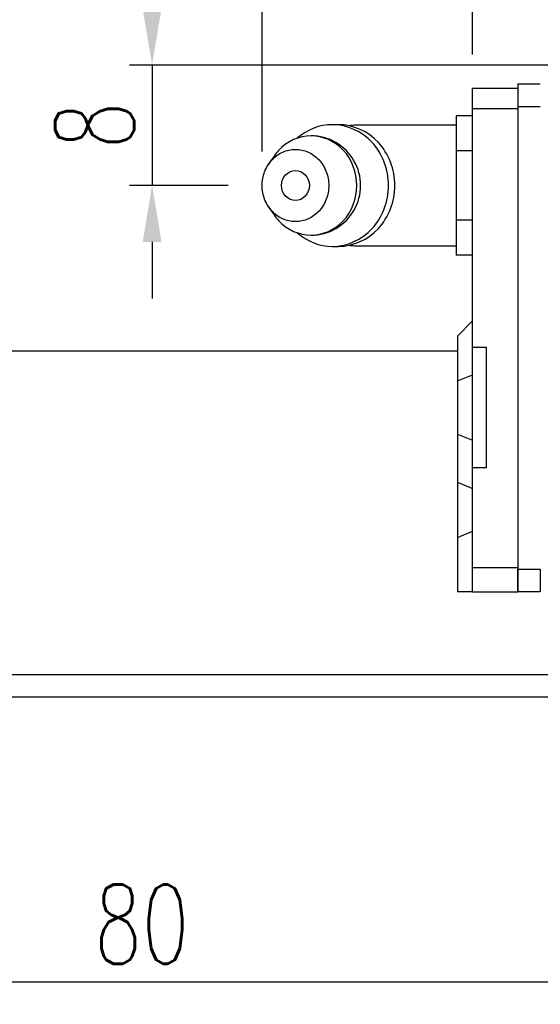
# Model space of a CAD drawing. Header units: millimetres. Extents: x 31 to 369, y 104 to 228.
# Tile 3 of 61: x 225 to 260, y 104 to 169. Entities that reach past the tile are written whole.
import ezdxf

# ---------------------------------------------------------------- set-up
doc = ezdxf.new("R2010")
doc.units = ezdxf.units.MM
doc.layers.get('DEFPOINTS').update_dxf_attribs({"linetype": 'CONTINUOUS'})
doc.layers.add('2', color=7, linetype='CONTINUOUS')
doc.layers.add('DIM', color=4, linetype='CONTINUOUS')
doc.styles.add('DIM-7', font='SIMPLEX.shx', dxfattribs={"width": 0.7, "bigfont": 'chineset.shx'})
doc.dimstyles.new('CNS', dxfattribs={"dimtxt": 3.5, "dimasz": 2.5, "dimexe": 1, "dimexo": 1.5, "dimgap": 0.09, "dimtad": 0, "dimdsep": 46, "dimtxsty": 'DIM-7', "dimcen": 0.09, "dimclrd": 4, "dimclre": 4, "dimclrt": 4, "dimadec": 0, "dimazin": 0, "dimtfac": 1, "dimtix": 1, "dimtmove": 2, "dimatfit": 3, "dimfxl": 1, "dimtvp": 0.971429, "dimtolj": 1, "dimarcsym": 0})

# ---------------------------------------------------------------- blocks, each defined once
blk = doc.blocks.new('*D2')
at = {"layer": 'DEFPOINTS', "color": 0}
for p in [(255.553, 196.66), (255.553, 164.587), (331.953, 164.587)]:
    blk.add_point(p, dxfattribs=at)
at = {"layer": 'DIM', "color": 7, "lineweight": -2}
for p, q in [((255.553, 166.837), (255.553, 198.16)), ((331.953, 166.837), (331.953, 198.16)), ((328.203, 196.66), (259.303, 196.66))]:
    blk.add_line(p, q, dxfattribs=at)
at = {"layer": 'DIM', "color": 7}
for points in [[(259.303, 197.285), (259.303, 196.035), (255.553, 196.66)], [(328.203, 197.285), (328.203, 196.035), (331.953, 196.66)]]:
    blk.add_solid(points, dxfattribs=at)
at = {"layer": 'DIM', "color": 7, "insert": (293.753, 200.485), "char_height": 5.25, "attachment_point": 5, "style": 'DIM-7'}
blk.add_mtext('\\A1;76.4', dxfattribs=at)
blk = doc.blocks.new('*D4')
at = {"layer": 'DEFPOINTS', "color": 0}
for p in [(193.553, 122.137), (273.553, 122.137), (273.553, 105.238)]:
    blk.add_point(p, dxfattribs=at)
at = {"layer": 'DIM', "color": 7, "lineweight": -2}
for p, q in [((193.553, 119.887), (193.553, 103.738)), ((273.553, 119.887), (273.553, 103.738)), ((197.303, 105.238), (269.803, 105.238))]:
    blk.add_line(p, q, dxfattribs=at)
at = {"layer": 'DIM', "color": 7}
for points in [[(197.303, 105.863), (197.303, 104.613), (193.553, 105.238)], [(269.803, 105.863), (269.803, 104.613), (273.553, 105.238)]]:
    blk.add_solid(points, dxfattribs=at)
at = {"layer": 'DIM', "color": 7, "insert": (233.553, 109.063), "char_height": 5.25, "attachment_point": 5, "style": 'DIM-7'}
blk.add_mtext('\\A1;80', dxfattribs=at)
blk = doc.blocks.new('*D27')
at = {"layer": 'DEFPOINTS', "color": 0}
for p in [(273.553, 166.137), (234.235, 158.137), (241.553, 158.137)]:
    blk.add_point(p, dxfattribs=at)
at = {"layer": 'DIM', "color": 7, "lineweight": -2}
for p, q in [((234.235, 169.887), (234.235, 173.637)), ((271.303, 166.137), (232.735, 166.137)), ((234.235, 166.137), (234.235, 158.137)), ((239.303, 158.137), (232.735, 158.137)), ((234.235, 154.387), (234.235, 150.637))]:
    blk.add_line(p, q, dxfattribs=at)
at = {"layer": 'DIM', "color": 7}
for points in [[(233.61, 169.887), (234.86, 169.887), (234.235, 166.137)], [(233.61, 154.387), (234.86, 154.387), (234.235, 158.137)]]:
    blk.add_solid(points, dxfattribs=at)
at = {"layer": 'DIM', "color": 7, "insert": (230.41, 162.137), "char_height": 5.25, "attachment_point": 5, "rotation": 90, "style": 'DIM-7'}
blk.add_mtext('\\A1;8', dxfattribs=at)
blk = doc.blocks.new('*D28')
at = {"layer": 'DEFPOINTS', "color": 0}
for p in [(255.553, 196.66), (255.553, 164.587), (241.553, 158.137)]:
    blk.add_point(p, dxfattribs=at)
at = {"layer": 'DIM', "color": 7, "lineweight": -2}
for p, q in [((241.553, 160.387), (241.553, 198.16)), ((255.553, 166.837), (255.553, 198.16)), ((245.303, 196.66), (251.803, 196.66))]:
    blk.add_line(p, q, dxfattribs=at)
at = {"layer": 'DIM', "color": 7}
for points in [[(245.303, 197.285), (245.303, 196.035), (241.553, 196.66)], [(251.803, 197.285), (251.803, 196.035), (255.553, 196.66)]]:
    blk.add_solid(points, dxfattribs=at)
at = {"layer": 'DIM', "color": 7, "insert": (248.553, 201.86), "char_height": 5.25, "attachment_point": 5, "style": 'DIM-7'}
blk.add_mtext('\\A1;(14)', dxfattribs=at)

msp = doc.modelspace()

# ---------------------------------------------------------------- linework, layer by layer
at = {"layer": '2', "color": 0, "linetype": 'Continuous'}
for p, q in [((258.553, 164.887), (260.053, 164.887)), ((258.553, 164.887), (258.553, 163.387)), ((258.553, 164.587), (255.553, 164.587)), ((255.553, 163.263), (255.553, 164.587)), ((255.553, 147.387), (255.553, 163.263)), ((255.553, 163.263), (258.553, 163.263)), ((258.553, 163.387), (258.553, 132.637)), ((258.553, 163.387), (260.053, 163.387)), ((255.553, 162.756), (254.453, 162.756)), ((254.453, 162.756), (254.453, 161.601)), ((246.642, 162.178), (246.228, 162.178)), ((254.453, 162.137), (247.771, 162.137)), ((254.453, 161.601), (254.453, 160.446)), ((255.553, 160.446), (254.453, 160.446)), ((254.453, 160.446), (254.453, 158.137)), ((242.35, 160.095), (241.986, 159.561)), ((254.453, 158.137), (254.453, 155.828)), ((241.986, 156.713), (242.35, 156.179)), ((255.553, 155.828), (254.453, 155.828)), ((254.453, 155.828), (254.453, 154.673)), ((254.453, 154.673), (254.453, 153.518)), ((246.228, 154.095), (246.642, 154.095)), ((247.771, 154.137), (254.453, 154.137)), ((255.553, 153.518), (254.453, 153.518)), ((254.553, 148.137), (255.553, 149.137)), ((254.553, 148.137), (254.553, 145.149)), ((255.553, 139.387), (255.553, 147.387)), ((255.553, 147.387), (256.453, 147.387)), ((256.453, 147.387), (256.453, 139.387)), ((254.553, 147.137), (173.553, 147.137)), ((254.553, 145.149), (255.553, 145.563)), ((254.553, 145.149), (254.553, 141.625)), ((254.553, 141.625), (254.553, 138.425)), ((254.553, 141.625), (255.553, 141.21)), ((256.453, 139.387), (255.553, 139.387)), ((255.553, 132.761), (255.553, 139.387)), ((254.553, 138.425), (254.553, 134.751)), ((254.553, 138.425), (255.553, 138.01)), ((254.553, 134.751), (255.553, 135.165)), ((254.553, 134.751), (254.553, 131.137)), ((255.553, 132.761), (258.553, 132.761)), ((255.553, 131.137), (255.553, 132.761)), ((258.553, 132.637), (258.553, 131.137)), ((258.553, 132.637), (260.053, 132.637)), ((258.553, 131.137), (258.553, 132.637)), ((260.053, 132.637), (260.053, 131.137)), ((255.553, 131.137), (254.553, 131.137)), ((255.553, 131.137), (258.553, 131.137)), ((260.053, 131.137), (258.553, 131.137))]:
    msp.add_line(p, q, dxfattribs=at)
for centre, radius, start, end in [((247.771, 158.137), 4, 89.99998, 95.2678), ((244.804, 158.137), 3.3, 269.97396, 90), ((247.771, 158.137), 4, 264.82783, 270.00002)]:
    msp.add_arc(centre, radius, start, end, dxfattribs=at)
msp.add_ellipse((243.771, 158.137), major_axis=(0, -1), ratio=0.92388, dxfattribs=at)
for points, knots in [([(243.889, 154.988), (244.547, 154.419), (245.385, 154.095), (247.205, 154.095), (248.177, 154.531), (249.559, 156.027), (249.961, 157.079), (249.961, 159.195), (249.559, 160.246), (248.177, 161.743), (247.205, 162.178), (245.385, 162.178), (244.547, 161.855), (243.889, 161.286)], [0, 0, 0, 0, 0.150594, 0.150594, 0.325297, 0.325297, 0.5, 0.5, 0.674703, 0.674703, 0.849406, 0.849406, 1, 1, 1, 1]), ([(246.643, 154.095), (247.62, 154.096), (248.591, 154.531), (249.974, 156.027), (250.376, 157.079), (250.376, 159.195), (249.974, 160.246), (248.591, 161.743), (247.62, 162.178), (246.642, 162.178)], [0, 0, 0, 0, 0.249977, 0.249977, 0.499984, 0.499984, 0.749992, 0.749992, 1, 1, 1, 1]), ([(242.352, 156.178), (242.441, 156.046), (242.541, 155.92), (243.213, 155.193), (244.006, 154.837), (245.602, 154.837), (246.395, 155.193), (247.524, 156.414), (247.853, 157.273), (247.853, 159.001), (247.524, 159.859), (246.395, 161.081), (245.602, 161.437), (244.006, 161.437), (243.213, 161.081), (242.541, 160.354), (242.441, 160.228), (242.352, 160.095)], [0, 0, 0, 0, 0.029891, 0.029891, 0.186594, 0.186594, 0.343297, 0.343297, 0.5, 0.5, 0.656703, 0.656703, 0.813406, 0.813406, 0.970109, 0.970109, 1, 1, 1, 1]), ([(241.553, 158.137), (241.553, 157.98), (241.582, 157.666), (241.709, 157.213), (241.915, 156.795), (242.193, 156.429), (242.531, 156.129), (242.917, 155.905), (243.335, 155.768), (243.771, 155.721), (244.206, 155.768), (244.625, 155.905), (245.011, 156.129), (245.349, 156.429), (245.626, 156.795), (245.832, 157.213), (245.959, 157.666), (246.002, 158.137), (245.959, 158.608), (245.832, 159.061), (245.626, 159.479), (245.349, 159.845), (245.011, 160.145), (244.625, 160.369), (244.206, 160.506), (243.771, 160.552), (243.335, 160.506), (242.917, 160.369), (242.531, 160.145), (242.193, 159.845), (241.915, 159.479), (241.641, 158.924), (241.554, 158.45), (241.553, 158.137)], [0, 0, 0, 0, 0.031259, 0.062519, 0.093778, 0.125038, 0.156297, 0.187556, 0.218816, 0.250075, 0.281335, 0.312594, 0.343853, 0.375113, 0.406372, 0.437632, 0.468891, 0.500151, 0.53141, 0.562669, 0.593929, 0.625188, 0.656448, 0.687707, 0.718966, 0.750226, 0.781485, 0.812745, 0.844004, 0.875263, 0.906523, 0.937782, 1, 1, 1, 1])]:
    msp.add_open_spline(points, degree=3, knots=knots, dxfattribs=at)
for points in [[(368.553, 125.637), (216.976, 125.637)], [(368.553, 124.137), (173.553, 124.137)]]:
    msp.add_open_spline(points, degree=1, dxfattribs=at)

# ---------------------------------------------------------------- dimensions: what is measured, and where the dimension line sits
at = {"layer": 'DIM', "color": 0}
dim = msp.add_linear_dim(base=(255.553, 196.66), p1=(241.553, 158.137), p2=(255.553, 164.587), text='(<>)', dimstyle='CNS', override={"dimscale": 1.5, "dimgap": 0.8, "dimtad": 1, "dimclrd": 7, "dimclre": 7, "dimclrt": 7, "dimadec": 2, "dimazin": 2, "dimtm": 1e-09, "dimtfac": 0.6, "dimtmove": 1}, dxfattribs=at)
dim.commit()
dim.dimension.update_dxf_attribs({"geometry": '*D28', "text_midpoint": (248.553, 201.86)})
for base, p1, p2, picture, middle in [((255.553, 196.66), (331.953, 164.587), (255.553, 164.587), '*D2', (293.753, 200.485)), ((273.553, 105.238), (193.553, 122.137), (273.553, 122.137), '*D4', (233.553, 109.063))]:
    dim = msp.add_linear_dim(base=base, p1=p1, p2=p2, dimstyle='CNS', override={"dimscale": 1.5, "dimgap": 0.8, "dimtad": 1, "dimclrd": 7, "dimclre": 7, "dimclrt": 7, "dimadec": 2, "dimazin": 2, "dimtm": 1e-09, "dimtfac": 0.6, "dimtmove": 1}, dxfattribs=at)
    dim.commit()
    dim.dimension.update_dxf_attribs({"geometry": picture, "text_midpoint": middle})
dim = msp.add_linear_dim(base=(234.235, 158.137), p1=(273.553, 166.137), p2=(241.553, 158.137), angle=90, dimstyle='CNS', override={"dimscale": 1.5, "dimgap": 0.8, "dimtad": 1, "dimclrd": 7, "dimclre": 7, "dimclrt": 7, "dimadec": 2, "dimazin": 2, "dimtm": 1e-09, "dimtfac": 0.6, "dimtmove": 1}, dxfattribs=at)
dim.commit()
dim.dimension.update_dxf_attribs({"geometry": '*D27', "text_midpoint": (230.41, 162.137)})

doc.saveas('drawing.dxf')
